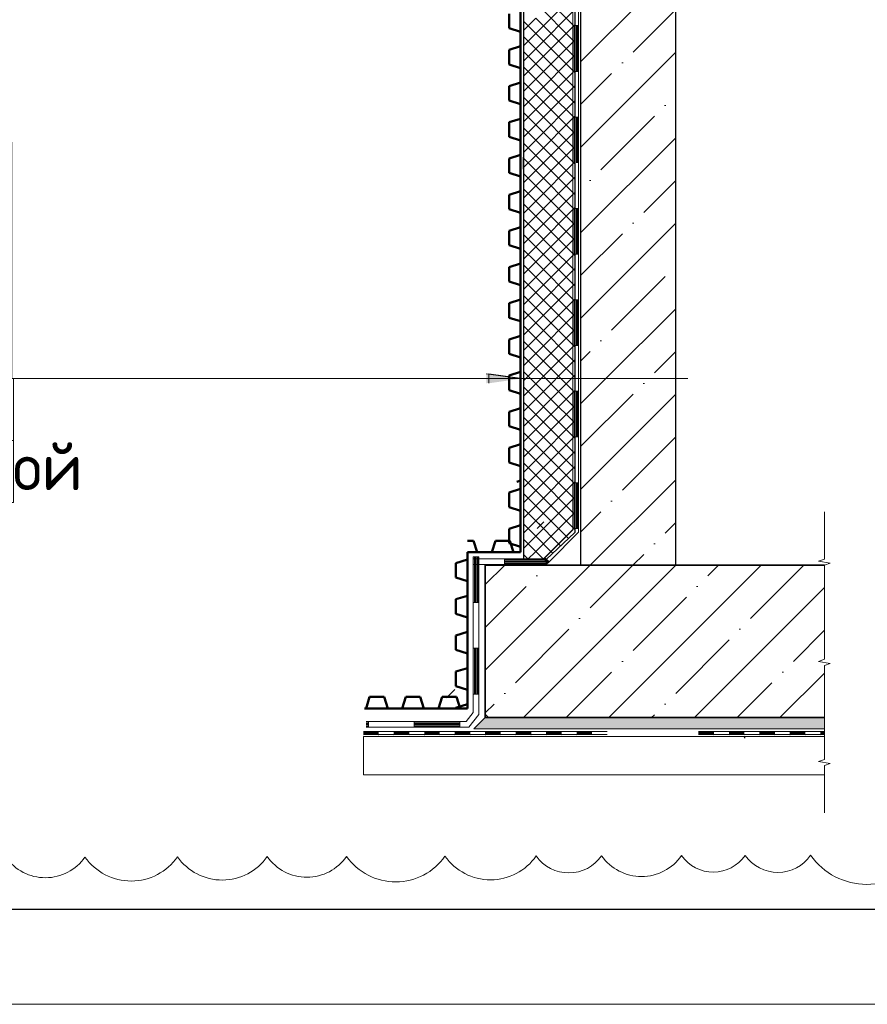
# Model space of a CAD drawing. Header units: millimetres. Extents: x 349531 to 1063351, y -131924 to 96186.
# Tile 39 of 228: x 492260 to 496711, y -77177 to -72007. Entities that reach past the tile are written whole.
import ezdxf

# ---------------------------------------------------------------- set-up
doc = ezdxf.new("R2010")
doc.units = ezdxf.units.MM
for name, color, linetype, lineweight in [('Standard', 7, 'Continuous', 25), ('Выноски', 20, 'Continuous', 20), ('ЖБ Плита Фундамента верхний уровень', 52, 'Continuous', 50), ('РАЗМЕРЫ', 1, 'Continuous', 9), ('Стена_ кирп кладка силик нес', 8, 'Continuous', 70), ('ТОНКИЕ', 7, 'Continuous', 9)]:
    doc.layers.add(name, color=color, linetype=linetype, lineweight=lineweight)
doc.layers.add('ЖБ Стена верхний уровень', color=7, linetype='Continuous', lineweight=35, true_color=0x494949)
doc.layers.add('ТОЛСТЫЕ_ОСНОВНЫЕ', color=6, linetype='Continuous')
doc.layers.add('Утеплитель стена', color=7, linetype='Continuous', true_color=0x8f8f8f)
doc.styles.add('ГОСТ', font='GOST_Common.ttf')
pattern_1 = [(45, (1791.24, 113.9), (-224.5064, 224.5064), []), (45, (2015.74, 113.9), (-224.5064, 224.5064), [396.875, -79.375, 0, -79.375])]

# ---------------------------------------------------------------- blocks, each defined once
blk = doc.blocks.new('*U1378')
at = {"layer": 'ТОЛСТЫЕ_ОСНОВНЫЕ', "color": 6}
blk.add_lwpolyline([(20, 5), (836, 5), (836, 589), (20, 589)], close=True, dxfattribs=at)
at = {"layer": 'ТОНКИЕ'}
blk.add_lwpolyline([(0, 0), (841, 0), (841, 594), (0, 594)], close=True, dxfattribs=at)

msp = doc.modelspace()

# ---------------------------------------------------------------- hatches: boundary and pattern name
at = {"layer": 'Standard', "linetype": 'Continuous', "lineweight": 13, "transparency": 33554687}
for points in [[(494710.6, -73916), (494885.6, -73891), (494710.6, -73866)], [(494710.6, -73916), (494885.6, -73891), (494710.6, -73866)], [(494710.6, -73916), (494885.6, -73891), (494710.6, -73866)], [(494710.6, -73916), (494885.6, -73891), (494710.6, -73866)], [(494710.6, -73916), (494885.6, -73891), (494710.6, -73866)], [(494710.6, -73916), (494885.6, -73891), (494710.6, -73866)], [(494723.9, -73916), (494898.9, -73891), (494723.9, -73866)]]:
    msp.add_hatch(color=7, dxfattribs=at).paths.add_polyline_path(points)
at = {"layer": 'Standard', "linetype": 'Continuous', "lineweight": 18, "transparency": 33554687}
for points in [[(494065.3, -75764.9), (494065.3, -75756), (494069.7, -75760.4)], [(494145.2, -75764.9), (494140.8, -75760.4), (494145.2, -75756), (494149.7, -75760.4)], [(494225.2, -75764.9), (494220.7, -75760.4), (494225.2, -75756), (494229.7, -75760.4)], [(494225.2, -75764.9), (494220.7, -75760.4), (494225.2, -75756), (494229.7, -75760.4)], [(494305.2, -75764.9), (494300.7, -75760.4), (494305.2, -75756), (494309.7, -75760.4)], [(494385.2, -75764.9), (494380.8, -75760.4), (494385.2, -75756), (494389.7, -75760.4)], [(494385.2, -75764.9), (494380.8, -75760.4), (494385.2, -75756), (494389.7, -75760.4)], [(494465.3, -75764.9), (494460.7, -75760.4), (494465.3, -75756), (494469.7, -75760.4)], [(494545.2, -75764.9), (494540.8, -75760.4), (494545.2, -75756), (494549.7, -75760.4)], [(494545.2, -75764.9), (494540.8, -75760.4), (494545.2, -75756), (494549.7, -75760.4)], [(494625.2, -75764.9), (494620.7, -75760.4), (494625.2, -75756), (494629.7, -75760.4)], [(494705.2, -75764.9), (494700.7, -75760.4), (494705.2, -75756), (494709.7, -75760.4)], [(494705.2, -75764.9), (494700.7, -75760.4), (494705.2, -75756), (494709.7, -75760.4)], [(494785.2, -75764.9), (494780.8, -75760.4), (494785.2, -75756), (494789.7, -75760.4)], [(494865.3, -75764.9), (494860.7, -75760.4), (494865.3, -75756), (494869.7, -75760.4)], [(494865.3, -75764.9), (494860.7, -75760.4), (494865.3, -75756), (494869.7, -75760.4)], [(494945.2, -75764.9), (494940.8, -75760.4), (494945.2, -75756), (494949.7, -75760.4)], [(495025.2, -75764.9), (495020.7, -75760.4), (495025.2, -75756), (495029.7, -75760.4)], [(495025.2, -75764.9), (495020.7, -75760.4), (495025.2, -75756), (495029.7, -75760.4)], [(495105.2, -75764.9), (495100.7, -75760.4), (495105.2, -75756), (495109.7, -75760.4)], [(495185.2, -75764.9), (495180.8, -75760.4), (495185.2, -75756), (495189.7, -75760.4)], [(495185.2, -75764.9), (495180.8, -75760.4), (495185.2, -75756), (495189.7, -75760.4)], [(495905.2, -75764.9), (495900.7, -75760.4), (495905.2, -75756), (495909.7, -75760.4)], [(495985.2, -75764.9), (495980.8, -75760.4), (495985.2, -75756), (495989.7, -75760.4)], [(495985.2, -75764.9), (495980.8, -75760.4), (495985.2, -75756), (495989.7, -75760.4)], [(496065.2, -75764.9), (496060.7, -75760.4), (496065.2, -75756), (496069.7, -75760.4)], [(496145.2, -75764.9), (496140.8, -75760.4), (496145.2, -75756), (496149.7, -75760.4)], [(496145.2, -75764.9), (496140.8, -75760.4), (496145.2, -75756), (496149.7, -75760.4)], [(496225.2, -75764.9), (496220.7, -75760.4), (496225.2, -75756), (496229.7, -75760.4)], [(496305.2, -75764.9), (496300.7, -75760.4), (496305.2, -75756), (496309.7, -75760.4)], [(496305.2, -75764.9), (496300.7, -75760.4), (496305.2, -75756), (496309.7, -75760.4)], [(496385.2, -75764.9), (496380.8, -75760.4), (496385.2, -75756), (496389.7, -75760.4)], [(496465.2, -75764.9), (496460.7, -75760.4), (496465.2, -75756), (496469.7, -75760.4)], [(496465.2, -75764.9), (496460.7, -75760.4), (496465.2, -75756), (496469.7, -75760.4)]]:
    msp.add_hatch(color=7, dxfattribs=at).paths.add_polyline_path(points, flags=16)
at = {"layer": 'Standard', "linetype": 'Continuous', "lineweight": 13, "transparency": 33554687}
for points in [[(494219.9, -75772.3), (494219, -75771.4), (494220.7, -75771.4)], [(494419.9, -75772.3), (494419, -75771.4), (494420.7, -75771.4)], [(494619.9, -75772.3), (494619, -75771.4), (494620.7, -75771.4)], [(494819.9, -75772.3), (494819, -75771.4), (494820.7, -75771.4)], [(495019.9, -75772.3), (495019, -75771.4), (495020.7, -75771.4)], [(495219.9, -75772.3), (495219, -75771.4), (495220.7, -75771.4)], [(496019.9, -75772.3), (496019, -75771.4), (496020.7, -75771.4)], [(496219.9, -75772.3), (496219, -75771.4), (496220.7, -75771.4)], [(496419.9, -75772.3), (496419, -75771.4), (496420.7, -75771.4)], [(496485.8, -75974.7), (496482.6, -75971.4), (496485.8, -75968.2)]]:
    msp.add_hatch(color=7, dxfattribs=at).paths.add_polyline_path(points, flags=16)
at = {"layer": 'РАЗМЕРЫ', "transparency": 33554648}
h = msp.add_hatch(dxfattribs=at)
h.set_pattern_fill('ANSI35', color=1, scale=50)
h.set_pattern_definition(pattern_1)
h.paths.add_polyline_path([(496485.8, -75118.1), (496485.8, -74875), (496482.3, -74871.4), (495705.2, -74871.4), (495205.2, -74871.4), (494905.2, -74871.4), (494705.2, -74871.4), (494705.2, -75654.4), (494722.3, -75671.4), (496485.8, -75671.4), (496485.8, -75644.8), (496485.8, -75397.2), (496515.8, -75386.7), (496455.8, -75376.2), (496485.8, -75365.6)])
h.paths.add_polyline_path([(495705.2, -69391.4), (495205.2, -69391.4), (495205.2, -73891), (495705.2, -73891)])
h = msp.add_hatch(dxfattribs=at)
h.set_pattern_fill('ANSI35', color=1, scale=50)
h.set_pattern_definition(pattern_1)
h.paths.add_polyline_path([(495705.2, -73891), (495205.2, -73891), (495205.2, -74871.4), (495705.2, -74871.4)])
at = {"layer": 'Стена_ кирп кладка силик нес', "linetype": 'Continuous', "lineweight": 13, "transparency": 33554687}
msp.add_hatch(color=7, dxfattribs=at).paths.add_polyline_path([(494645.2, -75731.4), (496485.8, -75731.4), (496485.8, -75671.4), (494705.2, -75671.4)])

# ---------------------------------------------------------------- linework, layer by layer
at = {"layer": 'Standard', "color": 7, "linetype": 'Continuous', "lineweight": 50, "transparency": 33554687}
for p, q in [((494890.9, -68688.6), (494890.9, -72488.6)), ((494830.9, -71975.6), (494830.9, -72051.6)), ((494830.9, -72051.6), (494890.9, -72070.6)), ((494890.9, -72070.6), (494890.9, -72146.6)), ((494890.9, -72146.6), (494830.9, -72165.6)), ((494830.9, -72165.6), (494830.9, -72241.6)), ((494830.9, -72241.6), (494890.9, -72260.6)), ((494890.9, -72260.6), (494890.9, -72336.6)), ((494890.9, -72336.6), (494830.9, -72355.6)), ((494830.9, -72355.6), (494830.9, -72431.6)), ((494830.9, -72431.6), (494890.9, -72450.6)), ((494890.9, -72450.6), (494890.9, -72488.6)), ((494890.9, -72488.6), (494890.9, -74433)), ((494890.9, -72488.6), (494890.9, -72526.6)), ((494890.9, -72526.6), (494830.9, -72545.6)), ((494830.9, -72545.6), (494830.9, -72621.6)), ((494830.9, -72621.6), (494890.9, -72640.6)), ((494890.9, -72640.6), (494890.9, -72716.6)), ((494890.9, -72716.6), (494830.9, -72735.6)), ((494830.9, -72735.6), (494830.9, -72811.6)), ((494830.9, -72811.6), (494890.9, -72830.6)), ((494890.9, -72830.6), (494890.9, -72906.6)), ((494890.9, -72906.6), (494830.9, -72925.6)), ((494830.9, -72925.6), (494830.9, -73001.6)), ((494830.9, -73001.6), (494890.9, -73020.6)), ((494890.9, -73020.6), (494890.9, -73096.6)), ((494890.9, -73096.6), (494830.9, -73115.6)), ((494830.9, -73115.6), (494830.9, -73191.6)), ((494830.9, -73191.6), (494890.9, -73210.6)), ((494890.9, -73210.6), (494890.9, -73286.6)), ((494890.9, -73286.6), (494830.9, -73305.6)), ((494830.9, -73305.6), (494830.9, -73381.6)), ((494830.9, -73381.6), (494890.9, -73400.6)), ((494890.9, -73400.6), (494890.9, -73476.6)), ((494890.9, -73476.6), (494830.9, -73495.6)), ((494830.9, -73495.6), (494830.9, -73571.6)), ((494830.9, -73571.6), (494890.9, -73590.6)), ((494890.9, -73590.6), (494890.9, -73666.6)), ((494890.9, -73666.6), (494830.9, -73685.6)), ((494830.9, -73685.6), (494830.9, -73761.6)), ((494830.9, -73761.6), (494890.9, -73780.6)), ((494890.9, -73780.6), (494890.9, -73856.6)), ((494890.9, -73856.6), (494830.9, -73875.6)), ((494830.9, -73875.6), (494830.9, -73951.6)), ((494830.9, -73951.6), (494890.9, -73970.6)), ((494890.9, -73970.6), (494890.9, -74046.6)), ((494890.9, -74046.6), (494830.9, -74065.6)), ((494830.9, -74065.6), (494830.9, -74141.6)), ((494830.9, -74141.6), (494890.9, -74160.6)), ((494890.9, -74160.6), (494890.9, -74236.6)), ((494890.9, -74236.6), (494830.9, -74255.6)), ((494830.9, -74255.6), (494830.9, -74331.6)), ((494830.9, -74331.6), (494890.9, -74350.6)), ((494890.9, -74350.6), (494890.9, -74426.6)), ((494890.9, -74426.6), (494870.8, -74433)), ((494890.9, -74433), (494890.9, -74803.3)), ((494890.9, -74433), (494890.9, -74471)), ((494890.9, -74471), (494830.9, -74490)), ((494830.9, -74490), (494830.9, -74566)), ((494830.9, -74566), (494890.9, -74585)), ((494890.9, -74585), (494890.9, -74661)), ((494890.9, -74661), (494830.9, -74680)), ((494830.9, -74680), (494830.9, -74756)), ((494643.9, -74743.3), (494610.9, -74743.3)), ((494662.9, -74803.3), (494643.9, -74743.3)), ((494757.9, -74743.3), (494738.9, -74803.3)), ((494833.9, -74743.3), (494757.9, -74743.3)), ((494830.9, -74756), (494890.9, -74775)), ((494852.9, -74803.3), (494833.9, -74743.3)), ((494890.9, -74803.3), (494610.9, -74803.3)), ((494610.9, -74803.3), (494610.9, -75623.3)), ((494610.9, -74803.3), (494610.9, -74841.3)), ((494738.9, -74803.3), (494662.9, -74803.3)), ((494890.9, -74803.3), (494852.9, -74803.3)), ((494890.9, -74775), (494890.9, -74803.3)), ((494610.9, -74841.3), (494550.9, -74860.3)), ((494550.9, -74860.3), (494550.9, -74936.3)), ((494550.9, -74936.3), (494610.9, -74955.3)), ((494610.9, -74955.3), (494610.9, -75031.3)), ((494610.9, -75031.3), (494550.9, -75050.3)), ((494550.9, -75050.3), (494550.9, -75126.3)), ((494550.9, -75126.3), (494610.9, -75145.3)), ((494610.9, -75145.3), (494610.9, -75221.3)), ((494610.9, -75221.3), (494550.9, -75240.3)), ((494550.9, -75240.3), (494550.9, -75316.3)), ((494550.9, -75316.3), (494610.9, -75335.3)), ((494610.9, -75335.3), (494610.9, -75411.3)), ((494610.9, -75411.3), (494550.9, -75430.3)), ((494550.9, -75430.3), (494550.9, -75506.3)), ((494550.9, -75506.3), (494610.9, -75525.3)), ((494610.9, -75525.3), (494610.9, -75601.3)), ((494097.9, -75563.3), (494078.9, -75623.3)), ((494173.9, -75563.3), (494097.9, -75563.3)), ((494192.9, -75623.3), (494173.9, -75563.3)), ((494287.9, -75563.3), (494268.9, -75623.3)), ((494363.9, -75563.3), (494287.9, -75563.3)), ((494382.9, -75623.3), (494363.9, -75563.3)), ((494477.9, -75563.3), (494458.9, -75623.3)), ((494553.9, -75563.3), (494477.9, -75563.3)), ((494572.9, -75623.3), (494553.9, -75563.3)), ((494610.9, -75623.3), (494071.1, -75623.3)), ((494078.9, -75623.3), (494071.1, -75623.3)), ((494268.9, -75623.3), (494192.9, -75623.3)), ((494458.9, -75623.3), (494382.9, -75623.3)), ((494610.9, -75601.3), (494550.9, -75620.3)), ((494550.9, -75620.3), (494550.9, -75623.3)), ((494610.9, -75623.3), (494572.9, -75623.3))]:
    msp.add_line(p, q, dxfattribs=at)
at = {"layer": 'Standard', "color": 7, "linetype": 'Continuous', "lineweight": 18, "transparency": 33554687}
for p, q in [((495165.4, -71558.1), (495165.4, -72038.1)), ((495195.4, -71558.1), (495195.4, -72038.1)), ((495165.4, -72038.1), (495165.4, -72518.1)), ((495165.4, -72038.1), (495195.4, -72038.1)), ((495165.4, -72038.1), (495195.4, -72038.1)), ((495171.4, -72038.1), (495171.4, -72278.1)), ((495177.4, -72038.1), (495177.4, -72278.1)), ((495183.4, -72038.1), (495183.4, -72278.1)), ((495189.4, -72038.1), (495189.4, -72278.1)), ((495195.4, -72038.1), (495195.4, -72518.1)), ((495165.4, -72278.1), (495195.4, -72278.1)), ((495165.4, -72518.1), (495165.4, -72998.1)), ((495165.4, -72518.1), (495195.4, -72518.1)), ((495165.4, -72518.1), (495195.4, -72518.1)), ((495171.4, -72518.1), (495171.4, -72758.1)), ((495177.4, -72518.1), (495177.4, -72758.1)), ((495183.4, -72518.1), (495183.4, -72758.1)), ((495189.4, -72518.1), (495189.4, -72758.1)), ((495195.4, -72518.1), (495195.4, -72998.1)), ((495165.4, -72998.1), (495165.4, -73478.1)), ((495165.4, -72998.1), (495195.4, -72998.1)), ((495165.4, -72998.1), (495195.4, -72998.1)), ((495171.4, -72998.1), (495171.4, -73238.1)), ((495177.4, -72998.1), (495177.4, -73238.1)), ((495183.4, -72998.1), (495183.4, -73238.1)), ((495189.4, -72998.1), (495189.4, -73238.1)), ((495195.4, -72998.1), (495195.4, -73478.1)), ((495165.4, -73238.1), (495195.4, -73238.1)), ((495165.4, -73478.1), (495165.4, -73958.1)), ((495165.4, -73478.1), (495195.4, -73478.1)), ((495165.4, -73478.1), (495195.4, -73478.1)), ((495171.4, -73478.1), (495171.4, -73718.1)), ((495177.4, -73478.1), (495177.4, -73718.1)), ((495183.4, -73478.1), (495183.4, -73718.1)), ((495189.4, -73478.1), (495189.4, -73718.1)), ((495195.4, -73478.1), (495195.4, -73958.1)), ((495165.4, -73718.1), (495195.4, -73718.1)), ((495165.4, -73958.1), (495165.4, -74438.1)), ((495165.4, -73958.1), (495195.4, -73958.1)), ((495165.4, -73958.1), (495195.4, -73958.1)), ((495171.4, -73958.1), (495171.4, -74198.1)), ((495177.4, -73958.1), (495177.4, -74198.1)), ((495183.4, -73958.1), (495183.4, -74198.1)), ((495189.4, -73958.1), (495189.4, -74198.1)), ((495195.4, -73958.1), (495195.4, -74438.1)), ((495165.4, -74198.1), (495195.4, -74198.1)), ((495165.4, -74438.1), (495165.4, -74685.7)), ((495165.4, -74438.1), (495195.4, -74438.1)), ((495165.4, -74438.1), (495195.4, -74438.1)), ((495171.4, -74438.1), (495171.4, -74678.1)), ((495177.4, -74438.1), (495177.4, -74678.1)), ((495183.4, -74438.1), (495183.4, -74678.1)), ((495189.4, -74438.1), (495189.4, -74678.1)), ((495195.4, -74438.1), (495195.4, -74698.1)), ((495165.4, -74685.7), (495018.6, -74832.5)), ((495195.4, -74698.1), (495039.8, -74853.7)), ((495165.4, -74678.1), (495195.4, -74678.1)), ((494642.1, -74827.8), (494642.1, -75307.8)), ((494642.1, -74827.8), (494672.1, -74827.8)), ((495013.3, -74837.8), (494645.2, -74837.8)), ((494648.1, -74827.8), (494648.1, -75067.8)), ((494654.1, -74827.8), (494654.1, -75067.8)), ((494660.1, -74827.8), (494660.1, -75067.8)), ((494666.1, -74827.8), (494666.1, -75067.8)), ((494672.1, -74827.8), (494672.1, -75307.8)), ((494805.7, -74837.8), (494805.7, -74867.8)), ((495015.7, -74843.8), (494805.7, -74843.8)), ((495018.2, -74849.8), (494805.7, -74849.8)), ((495020.7, -74855.8), (494805.7, -74855.8)), ((495023.2, -74861.8), (494805.7, -74861.8)), ((495018.6, -74832.5), (495013.3, -74837.8)), ((495022.8, -74836.7), (495015.7, -74843.8)), ((495027.1, -74841), (495018.2, -74849.8)), ((495018.6, -74832.5), (495039.8, -74853.7)), ((495018.6, -74832.5), (495039.8, -74853.7)), ((495031.3, -74845.2), (495020.7, -74855.8)), ((495035.6, -74849.4), (495023.2, -74861.8)), ((495039.8, -74853.7), (495025.7, -74867.8)), ((495025.7, -74867.8), (494645.2, -74867.8)), ((494642.1, -75067.8), (494672.1, -75067.8)), ((494642.1, -75307.8), (494642.1, -75645.1)), ((494642.1, -75307.8), (494672.1, -75307.8)), ((494642.1, -75307.8), (494672.1, -75307.8)), ((494648.1, -75307.8), (494648.1, -75547.8)), ((494654.1, -75307.8), (494654.1, -75547.8)), ((494660.1, -75307.8), (494660.1, -75547.8)), ((494666.1, -75307.8), (494666.1, -75547.8)), ((494672.1, -75307.8), (494672.1, -75655.6)), ((494642.1, -75547.8), (494672.1, -75547.8)), ((494091.9, -75692.2), (494078.9, -75692.2)), ((494571.9, -75692.2), (494091.9, -75692.2)), ((494091.9, -75692.2), (494091.9, -75722.2)), ((494091.9, -75692.2), (494091.9, -75722.2)), ((494331.9, -75692.2), (494331.9, -75722.2)), ((494604.5, -75692.2), (494571.9, -75692.2)), ((494571.9, -75692.2), (494571.9, -75722.2)), ((494571.9, -75692.2), (494571.9, -75722.2)), ((494642.1, -75645.1), (494604.5, -75692.2)), ((494672.1, -75655.6), (494618.9, -75722.2)), ((494065.3, -75745.4), (494225.2, -75745.4)), ((494091.9, -75698.2), (494078.9, -75698.2)), ((494091.9, -75704.2), (494078.9, -75704.2)), ((494091.9, -75710.2), (494078.9, -75710.2)), ((494091.9, -75716.2), (494078.9, -75716.2)), ((494091.9, -75722.2), (494078.9, -75722.2)), ((494571.9, -75722.2), (494091.9, -75722.2)), ((494225.2, -75745.4), (494385.2, -75745.4)), ((494571.9, -75698.2), (494331.9, -75698.2)), ((494571.9, -75704.2), (494331.9, -75704.2)), ((494571.9, -75710.2), (494331.9, -75710.2)), ((494571.9, -75716.2), (494331.9, -75716.2)), ((494385.2, -75745.4), (494545.2, -75745.4)), ((494545.2, -75745.4), (494705.2, -75745.4)), ((494618.9, -75722.2), (494571.9, -75722.2)), ((494705.2, -75745.4), (494865.3, -75745.4)), ((494865.3, -75745.4), (495025.2, -75745.4)), ((495025.2, -75745.4), (495185.2, -75745.4)), ((495185.2, -75745.4), (495345.2, -75745.4)), ((495825.2, -75745.4), (495985.2, -75745.4)), ((495985.2, -75745.4), (496145.2, -75745.4)), ((496145.2, -75745.4), (496305.2, -75745.4)), ((496305.2, -75745.4), (496465.2, -75745.4)), ((496465.2, -75745.4), (496485.8, -75745.4)), ((494065.3, -75748.4), (494145.2, -75748.4)), ((494065.3, -75751.4), (494145.2, -75751.4)), ((494065.3, -75754.4), (494145.2, -75754.4)), ((494065.3, -75757.4), (494145.2, -75757.4)), ((494065.3, -75760.4), (494225.2, -75760.4)), ((494225.2, -75748.4), (494305.2, -75748.4)), ((494225.2, -75751.4), (494305.2, -75751.4)), ((494225.2, -75754.4), (494305.2, -75754.4)), ((494225.2, -75757.4), (494305.2, -75757.4)), ((494225.2, -75760.4), (494385.2, -75760.4)), ((494385.2, -75748.4), (494465.3, -75748.4)), ((494385.2, -75751.4), (494465.3, -75751.4)), ((494385.2, -75754.4), (494465.3, -75754.4)), ((494385.2, -75757.4), (494465.3, -75757.4)), ((494385.2, -75760.4), (494545.2, -75760.4)), ((494545.2, -75748.4), (494625.2, -75748.4)), ((494545.2, -75751.4), (494625.2, -75751.4)), ((494545.2, -75754.4), (494625.2, -75754.4)), ((494545.2, -75757.4), (494625.2, -75757.4)), ((494545.2, -75760.4), (494705.2, -75760.4)), ((494705.2, -75748.4), (494785.2, -75748.4)), ((494705.2, -75751.4), (494785.2, -75751.4)), ((494705.2, -75754.4), (494785.2, -75754.4)), ((494705.2, -75757.4), (494785.2, -75757.4)), ((494705.2, -75760.4), (494865.3, -75760.4)), ((494865.3, -75748.4), (494945.2, -75748.4)), ((494865.3, -75751.4), (494945.2, -75751.4)), ((494865.3, -75754.4), (494945.2, -75754.4)), ((494865.3, -75757.4), (494945.2, -75757.4)), ((494865.3, -75760.4), (495025.2, -75760.4)), ((495025.2, -75748.4), (495105.2, -75748.4)), ((495025.2, -75751.4), (495105.2, -75751.4)), ((495025.2, -75754.4), (495105.2, -75754.4)), ((495025.2, -75757.4), (495105.2, -75757.4)), ((495025.2, -75760.4), (495185.2, -75760.4)), ((495185.2, -75748.4), (495265.3, -75748.4)), ((495185.2, -75751.4), (495265.3, -75751.4)), ((495185.2, -75754.4), (495265.3, -75754.4)), ((495185.2, -75757.4), (495265.3, -75757.4)), ((495185.2, -75760.4), (495345.2, -75760.4)), ((495825.2, -75748.4), (495905.2, -75748.4)), ((495825.2, -75751.4), (495905.2, -75751.4)), ((495825.2, -75754.4), (495905.2, -75754.4)), ((495825.2, -75757.4), (495905.2, -75757.4)), ((495825.2, -75760.4), (495985.2, -75760.4)), ((495985.2, -75748.4), (496065.2, -75748.4)), ((495985.2, -75751.4), (496065.2, -75751.4)), ((495985.2, -75754.4), (496065.2, -75754.4)), ((495985.2, -75757.4), (496065.2, -75757.4)), ((495985.2, -75760.4), (496145.2, -75760.4)), ((496145.2, -75748.4), (496225.2, -75748.4)), ((496145.2, -75751.4), (496225.2, -75751.4)), ((496145.2, -75754.4), (496225.2, -75754.4)), ((496145.2, -75757.4), (496225.2, -75757.4)), ((496145.2, -75760.4), (496305.2, -75760.4)), ((496305.2, -75748.4), (496385.2, -75748.4)), ((496305.2, -75751.4), (496385.2, -75751.4)), ((496305.2, -75754.4), (496385.2, -75754.4)), ((496305.2, -75757.4), (496385.2, -75757.4)), ((496305.2, -75760.4), (496465.2, -75760.4)), ((496465.2, -75748.4), (496485.8, -75748.4)), ((496465.2, -75751.4), (496485.8, -75751.4)), ((496465.2, -75754.4), (496485.8, -75754.4)), ((496465.2, -75757.4), (496485.8, -75757.4)), ((496465.2, -75760.4), (496485.8, -75760.4))]:
    msp.add_line(p, q, dxfattribs=at)
at = {"layer": 'Standard', "color": 251, "linetype": 'Continuous', "lineweight": -3, "true_color": 0x656565, "transparency": 33554687}
for q in [(494905.2, -72729.5), (494905.2, -72854.5)]:
    msp.add_line((494905.2, -72792), q, dxfattribs=at)
at = {"layer": 'Standard', "color": 7, "linetype": 'Continuous', "lineweight": 13, "transparency": 33554687}
for p, q in [((494885.6, -73891), (494710.6, -73866)), ((494885.6, -73891), (494710.6, -73866)), ((494885.6, -73891), (494710.6, -73866)), ((494885.6, -73891), (494710.6, -73866)), ((494885.6, -73891), (494710.6, -73866)), ((494885.6, -73891), (494710.6, -73866)), ((494898.9, -73891), (494723.9, -73866)), ((494723.9, -73866), (494723.9, -73916)), ((489149.6, -73891), (494718.2, -73891)), ((496485.8, -74591.4), (496485.8, -74839)), ((495013.2, -74644), (494977.8, -74679.4)), ((494995.5, -74661.7), (494986.7, -74652.9)), ((496485.8, -74839), (496455.8, -74849.5)), ((496455.8, -74849.5), (496515.8, -74860)), ((496515.8, -74860), (496485.8, -74870.6)), ((496485.8, -74870.6), (496485.8, -75118.1)), ((496485.8, -75118.1), (496485.8, -75365.6)), ((496485.8, -75365.6), (496455.8, -75376.2)), ((496455.8, -75376.2), (496515.8, -75386.7)), ((496515.8, -75386.7), (496485.8, -75397.2)), ((496485.8, -75397.2), (496485.8, -75644.8)), ((496485.8, -75644.8), (496485.8, -75892.3)), ((496485.8, -75892.3), (496455.8, -75902.8)), ((496455.8, -75902.8), (496515.8, -75913.4)), ((496515.8, -75913.4), (496485.8, -75923.9)), ((496485.8, -75923.9), (496485.8, -76171.4))]:
    msp.add_line(p, q, dxfattribs=at)
at = {"layer": 'Standard', "color": 253, "linetype": 'Continuous', "lineweight": 13, "true_color": 0xababab, "transparency": 33554687}
msp.add_line((496062.3, -75771.4), (496069.9, -75779.1), dxfattribs=at)
at = {"layer": 'Standard', "color": 7, "linetype": 'Continuous', "lineweight": 13, "transparency": 33554687}
for points in [[(484927.6, -72649.2), (492218.2, -72649.2), (492218.2, -73891), (495768.7, -73891)], [(484927.6, -74216.6), (492227.5, -74216.6), (492227.5, -73891), (494718.2, -73891)], [(484927.6, -74542.3), (492227.5, -74542.3), (492227.5, -73891), (494718.2, -73891)], [(484927.6, -74216.6), (492227.5, -74216.6), (492227.5, -73891), (494718.2, -73891)], [(484927.6, -73891), (492218.2, -73891), (492218.2, -73891), (494718.2, -73891)], [(496485.8, -75731.4), (494645.2, -75731.4), (494705.2, -75671.4)]]:
    msp.add_lwpolyline(points, dxfattribs=at)
at = {"layer": 'Standard', "color": 7, "linetype": 'Continuous', "lineweight": 18, "transparency": 33554687}
msp.add_lwpolyline([(496485.8, -75971.4), (494065.3, -75971.4), (494065.3, -75771.4), (496485.8, -75771.4)], dxfattribs=at)
at = {"layer": 'ЖБ Плита Фундамента верхний уровень', "color": 7, "linetype": 'Continuous', "lineweight": 35, "transparency": 33554687}
for p, q in [((494705.2, -74871.4), (494705.2, -75671.4)), ((494905.2, -74871.4), (494705.2, -74871.4)), ((495205.2, -74871.4), (494905.2, -74871.4)), ((496485.8, -74871.4), (495705.2, -74871.4)), ((494705.2, -75671.4), (496485.8, -75671.4))]:
    msp.add_line(p, q, dxfattribs=at)
at = {"layer": 'ЖБ Плита Фундамента верхний уровень', "color": 7, "linetype": 'Continuous', "lineweight": 18, "transparency": 33554687}
for p, q in [((496482.3, -74871.4), (496485.8, -74875)), ((494705.2, -75654.4), (494722.3, -75671.4))]:
    msp.add_line(p, q, dxfattribs=at)
at = {"layer": 'ЖБ Стена верхний уровень', "color": 7, "linetype": 'Continuous', "lineweight": 35, "transparency": 33554687}
msp.add_line((495705.2, -74871.4), (495205.2, -74871.4), dxfattribs=at)
at = {"layer": 'РАЗМЕРЫ', "color": 1, "lineweight": 30}
msp.add_lwpolyline([(495705.2, -69391.4), (495205.2, -69391.4), (495205.2, -74871.4), (495705.2, -74871.4)], close=True, dxfattribs=at)
at = {"layer": 'РАЗМЕРЫ', "color": 240, "true_color": 0xed1f24}
msp.add_lwpolyline([(497002.2, -76393.3, -0.520567), (496413.8, -76394.7, -0.520567), (496070, -76395.5, -0.520567), (495735.6, -76396.3, -0.520567), (495315.8, -76397.4, -0.520567), (494972.4, -76398.2, -0.520567), (494493.5, -76399.3, -0.520567), (493977, -76400.6, -0.520567), (493559.9, -76401.6, -0.520567), (493088.9, -76402.7, -0.520567), (492603, -76403.9, -0.520567), (492187.7, -76404.9, -0.520567)], format="xyb", dxfattribs=at)
at = {"layer": 'Стена_ кирп кладка силик нес', "color": 253, "linetype": 'Continuous', "lineweight": 13, "true_color": 0xababab, "transparency": 33554687}
for p, q in [((494821.8, -74747.2), (494825.2, -74743.7)), ((494501.8, -75567.2), (494545.2, -75523.7))]:
    msp.add_line(p, q, dxfattribs=at)
at = {"layer": 'Утеплитель стена', "color": 253, "linetype": 'Continuous', "lineweight": -3, "true_color": 0xa0a0a0, "transparency": 33554687}
for p, q in [((494905.2, -68672.6), (494905.2, -74841.4)), ((495175.2, -68672.6), (495175.2, -74699.4)), ((495175.2, -74699.4), (495025.2, -74841.4)), ((495025.2, -74841.4), (494905.2, -74841.4))]:
    msp.add_line(p, q, dxfattribs=at)
at = {"layer": 'Утеплитель стена', "color": 252, "linetype": 'Continuous', "lineweight": 18, "true_color": 0x8f8f8f, "transparency": 33554687}
for p, q in [((494969.9, -71839.1), (495175.2, -72044.4)), ((494969.9, -72079.1), (495175.2, -71873.7)), ((494969.9, -71919.1), (495175.2, -72124.4)), ((494969.9, -72159.1), (495175.2, -71953.7)), ((494905.2, -72063.7), (494969.9, -71999.1)), ((494905.2, -72014.4), (494969.9, -72079.1)), ((494969.9, -71999.1), (495175.2, -72204.4)), ((494969.9, -72239.1), (495175.2, -72033.7)), ((494905.2, -72143.7), (494969.9, -72079.1)), ((494905.2, -72094.4), (494969.9, -72159.1)), ((494969.9, -72079.1), (495175.2, -72284.4)), ((494969.9, -72319.1), (495175.2, -72113.7)), ((494905.2, -72223.7), (494969.9, -72159.1)), ((494905.2, -72174.4), (494969.9, -72239.1)), ((494969.9, -72159.1), (495175.2, -72364.4)), ((494969.9, -72399.1), (495175.2, -72193.7)), ((494905.2, -72303.7), (494969.9, -72239.1)), ((494905.2, -72254.4), (494969.9, -72319.1)), ((494969.9, -72239.1), (495129.9, -72399.1)), ((495049.9, -72399.1), (495175.2, -72273.7)), ((494905.2, -72383.7), (494969.9, -72319.1)), ((494969.9, -72319.1), (495049.9, -72399.1)), ((494905.2, -72334.4), (494969.9, -72399.1)), ((495129.9, -72399.1), (495175.2, -72353.7)), ((494905.2, -72463.7), (494969.9, -72399.1)), ((494905.2, -72414.4), (494969.9, -72479.1)), ((494969.9, -72479.1), (495049.9, -72399.1)), ((494969.9, -72559.1), (495129.9, -72399.1)), ((494969.9, -72399.1), (495175.2, -72604.4)), ((494969.9, -72639.1), (495175.2, -72433.7)), ((495049.9, -72399.1), (495175.2, -72524.4)), ((495129.9, -72399.1), (495175.2, -72444.4)), ((494905.2, -72543.7), (494969.9, -72479.1)), ((494969.9, -72479.1), (495175.2, -72684.4)), ((494905.2, -72494.4), (494969.9, -72559.1)), ((494969.9, -72719.1), (495175.2, -72513.7)), ((494905.2, -72623.7), (494969.9, -72559.1)), ((494905.2, -72574.4), (494969.9, -72639.1)), ((494969.9, -72559.1), (495175.2, -72764.4)), ((494905.2, -72703.7), (494969.9, -72639.1)), ((494969.9, -72799.1), (495175.2, -72593.7)), ((494969.9, -72639.1), (495175.2, -72844.4)), ((494905.2, -72654.4), (494969.9, -72719.1)), ((494969.9, -72879.1), (495175.2, -72673.7)), ((494905.2, -72783.7), (494969.9, -72719.1)), ((494905.2, -72734.4), (494969.9, -72799.1)), ((494969.9, -72719.1), (495175.2, -72924.4)), ((494969.9, -72959.1), (495175.2, -72753.7)), ((494905.2, -72863.7), (494969.9, -72799.1)), ((494905.2, -72814.4), (494969.9, -72879.1)), ((494969.9, -72799.1), (495175.2, -73004.4)), ((494969.9, -73039.1), (495175.2, -72833.7)), ((494905.2, -72943.7), (494969.9, -72879.1)), ((494905.2, -72894.4), (494969.9, -72959.1)), ((494969.9, -72879.1), (495175.2, -73084.4)), ((494969.9, -73119.1), (495175.2, -72913.7)), ((494905.2, -73023.7), (494969.9, -72959.1)), ((494905.2, -72974.4), (494969.9, -73039.1)), ((494969.9, -72959.1), (495175.2, -73164.4)), ((494969.9, -73199.1), (495175.2, -72993.7)), ((494905.2, -73103.7), (494969.9, -73039.1)), ((494905.2, -73054.4), (494969.9, -73119.1)), ((494969.9, -73039.1), (495129.9, -73199.1)), ((495049.9, -73199.1), (495175.2, -73073.7)), ((494905.2, -73183.7), (494969.9, -73119.1)), ((494905.2, -73134.4), (494969.9, -73199.1)), ((494969.9, -73119.1), (495049.9, -73199.1)), ((495129.9, -73199.1), (495175.2, -73153.7)), ((494905.2, -73263.7), (494969.9, -73199.1)), ((494969.9, -73279.1), (495049.9, -73199.1)), ((494969.9, -73359.1), (495129.9, -73199.1)), ((494969.9, -73199.1), (495175.2, -73404.4)), ((495049.9, -73199.1), (495175.2, -73324.4)), ((495129.9, -73199.1), (495175.2, -73244.4)), ((494905.2, -73214.4), (494969.9, -73279.1)), ((494969.9, -73439.1), (495175.2, -73233.7)), ((494905.2, -73343.7), (494969.9, -73279.1)), ((494905.2, -73294.4), (494969.9, -73359.1)), ((494969.9, -73279.1), (495175.2, -73484.4)), ((494969.9, -73519.1), (495175.2, -73313.7)), ((494905.2, -73423.7), (494969.9, -73359.1)), ((494969.9, -73359.1), (495175.2, -73564.4)), ((494905.2, -73374.4), (494969.9, -73439.1)), ((494969.9, -73599.1), (495175.2, -73393.7)), ((494905.2, -73503.7), (494969.9, -73439.1)), ((494905.2, -73454.4), (494969.9, -73519.1)), ((494969.9, -73439.1), (495175.2, -73644.4)), ((494905.2, -73583.7), (494969.9, -73519.1)), ((494969.9, -73679.1), (495175.2, -73473.7)), ((494969.9, -73519.1), (495175.2, -73724.4)), ((494905.2, -73534.4), (494969.9, -73599.1)), ((494969.9, -73759.1), (495175.2, -73553.7)), ((494905.2, -73663.7), (494969.9, -73599.1)), ((494905.2, -73614.4), (494969.9, -73679.1)), ((494969.9, -73599.1), (495175.2, -73804.4)), ((494969.9, -73839.1), (495175.2, -73633.7)), ((494905.2, -73743.7), (494969.9, -73679.1)), ((494905.2, -73694.4), (494969.9, -73759.1)), ((494969.9, -73679.1), (495175.2, -73884.4)), ((494969.9, -73919.1), (495175.2, -73713.7)), ((494905.2, -73823.7), (494969.9, -73759.1)), ((494905.2, -73774.4), (494969.9, -73839.1)), ((494969.9, -73759.1), (495175.2, -73964.4)), ((494969.9, -73999.1), (495175.2, -73793.7)), ((494905.2, -73903.7), (494969.9, -73839.1)), ((494905.2, -73854.4), (494969.9, -73919.1)), ((494969.9, -73839.1), (495129.9, -73999.1)), ((495049.9, -73999.1), (495175.2, -73873.7)), ((494905.2, -73983.7), (494969.9, -73919.1)), ((494905.2, -73934.4), (494969.9, -73999.1)), ((494969.9, -73919.1), (495049.9, -73999.1)), ((495129.9, -73999.1), (495175.2, -73953.7)), ((494905.2, -74063.7), (494969.9, -73999.1)), ((494905.2, -74014.4), (494969.9, -74079.1)), ((494969.9, -74079.1), (495049.9, -73999.1)), ((494969.9, -74159.1), (495129.9, -73999.1)), ((494969.9, -73999.1), (495175.2, -74204.4)), ((494969.9, -74239.1), (495175.2, -74033.7)), ((495049.9, -73999.1), (495175.2, -74124.4)), ((495129.9, -73999.1), (495175.2, -74044.4)), ((494905.2, -74143.7), (494969.9, -74079.1)), ((494969.9, -74079.1), (495175.2, -74284.4)), ((494905.2, -74094.4), (494969.9, -74159.1)), ((494969.9, -74319.1), (495175.2, -74113.7)), ((494905.2, -74223.7), (494969.9, -74159.1)), ((494905.2, -74174.4), (494969.9, -74239.1)), ((494969.9, -74159.1), (495175.2, -74364.4)), ((494969.9, -74399.1), (495175.2, -74193.7)), ((494905.2, -74303.7), (494969.9, -74239.1)), ((494969.9, -74239.1), (495175.2, -74444.4)), ((494905.2, -74254.4), (494969.9, -74319.1)), ((494969.9, -74479.1), (495175.2, -74273.7)), ((494905.2, -74383.7), (494969.9, -74319.1)), ((494905.2, -74334.4), (494969.9, -74399.1)), ((494969.9, -74319.1), (495175.2, -74524.4)), ((494905.2, -74463.7), (494969.9, -74399.1)), ((494969.9, -74559.1), (495175.2, -74353.7)), ((494969.9, -74399.1), (495175.2, -74604.4)), ((494905.2, -74414.4), (494969.9, -74479.1)), ((494969.9, -74639.1), (495175.2, -74433.7)), ((494905.2, -74543.7), (494969.9, -74479.1)), ((494905.2, -74494.4), (494969.9, -74559.1)), ((494969.9, -74479.1), (495175.2, -74684.4)), ((494969.9, -74719.1), (495175.2, -74513.7)), ((494905.2, -74623.7), (494969.9, -74559.1)), ((494905.2, -74574.4), (494969.9, -74639.1)), ((494969.9, -74559.1), (495141.9, -74731.1)), ((494969.9, -74799.1), (495175.2, -74593.7)), ((494905.2, -74703.7), (494969.9, -74639.1)), ((494905.2, -74654.4), (494969.9, -74719.1)), ((494969.9, -74639.1), (495100.8, -74770)), ((495049.9, -74799.1), (495175.2, -74673.7)), ((494905.2, -74783.7), (494969.9, -74719.1)), ((494905.2, -74734.4), (494969.9, -74799.1)), ((494969.9, -74719.1), (495049.9, -74799.1)), ((494905.2, -74814.4), (494932.3, -74841.4)), ((494927.5, -74841.4), (494969.9, -74799.1)), ((494969.9, -74799.1), (495012.2, -74841.4)), ((495007.5, -74841.4), (495049.9, -74799.1)), ((495049.9, -74799.1), (495059.7, -74808.9))]:
    msp.add_line(p, q, dxfattribs=at)

# ---------------------------------------------------------------- block references
at = {"xscale": 100, "yscale": 100, "zscale": 100}
msp.add_blockref('*U1378', (433982.1, -77177.1, 3100), dxfattribs=at)

# ---------------------------------------------------------------- texts
at = {"layer": 'Выноски', "char_height": 250, "width": 18219.66, "attachment_point": 1, "style": 'ГОСТ'}
for s, insert in [('Профилированная\\~мембрана\\~PLANTER\\~Standart', (484927.6, -72230.8)), ('Утеплитель\\~-\\~экструзионный\\~пенополистирол', (484927.6, -72712.2)), ('Гидроизоляция\\~-\\~"Техноэласт\\~ЭПП"\\~-\\~2\\~слоя', (484927.6, -73908)), ('Грунтовочный\\~слой\\~-\\~битумный\\~праймер\\~-\\~1\\~слой', (484880.3, -74227.7))]:
    msp.add_mtext(s, dxfattribs=dict(at, insert=insert))

doc.saveas('drawing.dxf')
